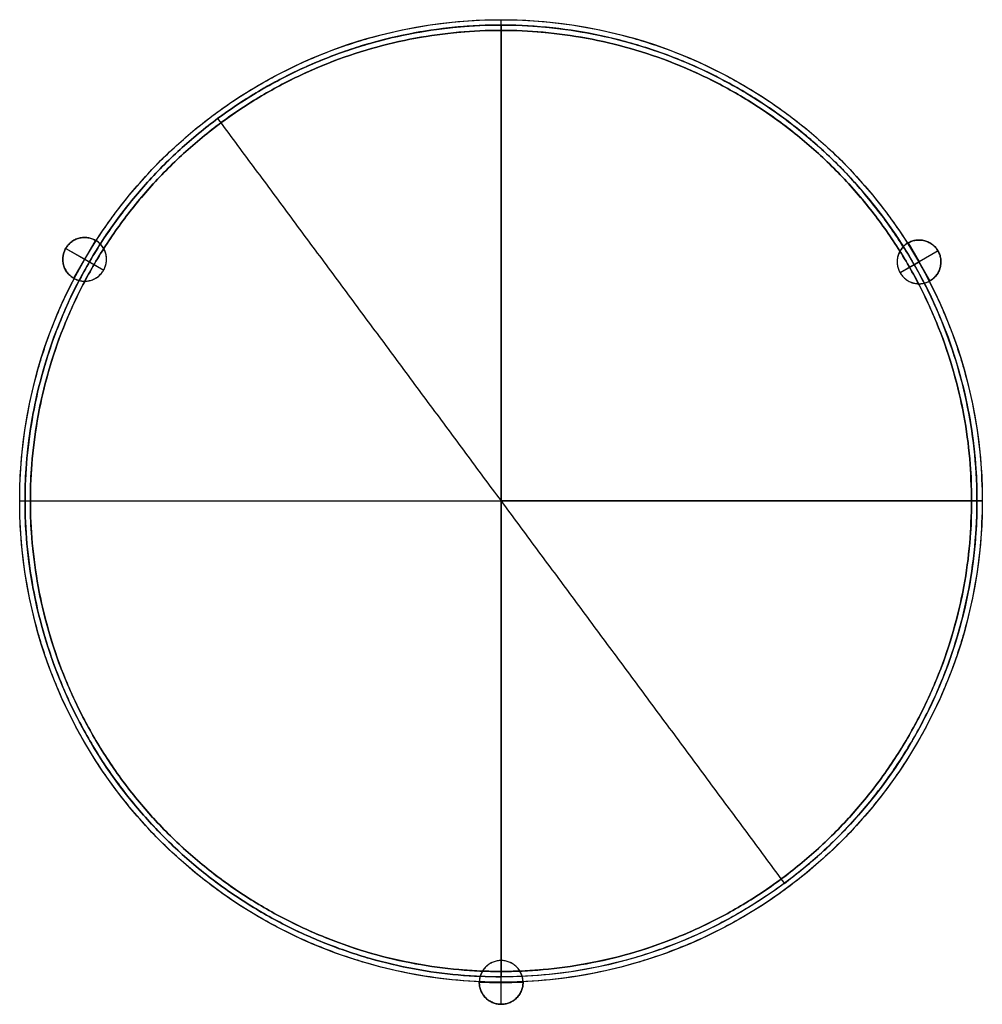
# Model space of a CAD drawing. Header units: millimetres. Extents: x -330 to 330, y -345 to 330.
import ezdxf

# ---------------------------------------------------------------- set-up
doc = ezdxf.new("R2010")
doc.units = ezdxf.units.MM
doc.header["$MEASUREMENT"] = 0
doc.layers.add('Arc coffee table large', color=7, linetype='Continuous', true_color=0x466276)

msp = doc.modelspace()

# ---------------------------------------------------------------- linework, layer by layer
at = {"layer": 'Arc coffee table large'}
for p, q in [((-292.96, 152.71, 0.34), (-277.96, 178.69, 0.34)), ((-285.34, 165.91, 312.84), (-277.96, 178.69, 312.84)), ((279.14, 176.93, 312.84), (286.64, 163.94, 312.84)), ((279.14, 176.93, 0.34), (294.14, 150.95, 0.34)), ((-298.45, 173.2, 312.84), (-285.46, 165.7, 312.84)), ((-298.45, 173.2, 0.34), (-272.47, 158.2, 0.34)), ((299.64, 171.44, 0.34), (273.65, 156.44, 0.34)), ((299.64, 171.44, 312.84), (286.64, 163.94, 312.84)), ((-292.96, 152.71, 312.84), (-285.46, 165.7, 312.84)), ((-285.4, 165.81, 245.34), (-272.41, 158.31, 245.34)), ((286.71, 163.83, 245.34), (273.72, 156.33, 245.34)), ((286.77, 163.73, 312.84), (294.14, 150.95, 312.84)), ((0, -330.15, 245.34), (0, -315.15, 245.34)), ((0.12, -345.15, 0.34), (0.12, -315.15, 0.34)), ((-0.12, -330.15, 312.84), (-14.88, -330.15, 312.84)), ((15.12, -330.15, 0.34), (-14.88, -330.15, 0.34)), ((15.12, -330.15, 312.84), (0.12, -330.15, 312.84)), ((0.12, -345.15, 312.84), (0.12, -330.15, 312.84))]:
    msp.add_line(p, q, dxfattribs=at)
msp.add_lwpolyline([(330.01, 0), (-0.12, 0)], dxfattribs=at)
at = {"layer": 'Arc coffee table large', "extrusion": (1, 0, 0)}
msp.add_lwpolyline([(0, 362.34), (0, 222.34)], dxfattribs=at)
at = {"layer": 'Arc coffee table large'}
for centre, radius in [((0, 0, 222.34), 330.01), ((0, 0, 357.14), 326.34), ((0, 0, 232.71), 322.68)]:
    msp.add_circle(centre, radius, dxfattribs=at)
for points, weights, knots in [([(330.01, 0, 222.34), (330.01, 330.01, 222.34), (0, 330.01, 222.34), (-330.01, 330.01, 222.34), (-330.01, 0, 222.34), (-330.01, -330.01, 222.34), (0, -330.01, 222.34), (330.01, -330.01, 222.34), (330.01, 0, 222.34)], [1, 0.707106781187, 1, 0.707106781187, 1, 0.707106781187, 1, 0.707106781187, 1], [0, 0, 0, 706.858347, 706.858347, 1413.716694, 1413.716694, 2120.575041, 2120.575041, 2827.433388, 2827.433388, 2827.433388]), ([(330.01, 0, 362.33), (330.01, 330.01, 362.33), (0, 330.01, 362.33), (-330.01, 330.01, 362.33), (-330.01, 0, 362.33), (-330.01, -330.01, 362.33), (0, -330.01, 362.33), (330.01, -330.01, 362.33), (330.01, 0, 362.33)], [1, 0.707106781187, 1, 0.707106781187, 1, 0.707106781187, 1, 0.707106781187, 1], [0, 0, 0, 706.858347, 706.858347, 1413.716694, 1413.716694, 2120.575041, 2120.575041, 2827.433388, 2827.433388, 2827.433388]), ([(330.01, 0, 292.34), (330.01, 330.01, 292.34), (0, 330.01, 292.34), (-330.01, 330.01, 292.34), (-330.01, 0, 292.34), (-330.01, -330.01, 292.34), (0, -330.01, 292.34), (330.01, -330.01, 292.34), (330.01, 0, 292.34)], [1, 0.707106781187, 1, 0.707106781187, 1, 0.707106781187, 1, 0.707106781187, 1], [0, 0, 0, 706.858347, 706.858347, 1413.716694, 1413.716694, 2120.575041, 2120.575041, 2827.433388, 2827.433388, 2827.433388]), ([(0, 326.34, 331.22), (-326.34, 326.34, 331.22), (-326.34, 0, 331.22), (-326.34, -326.34, 331.22), (0, -326.34, 331.22)], [1, 0.707106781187, 1, 0.707106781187, 1], [691.150384, 691.150384, 691.150384, 1382.300768, 1382.300768, 2073.451151, 2073.451151, 2073.451151]), ([(0, 326.34, 341.59), (-326.34, 326.34, 341.59), (-326.34, 0, 341.59), (-326.34, -326.34, 341.59), (0, -326.34, 341.59)], [1, 0.707106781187, 1, 0.707106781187, 1], [691.150384, 691.150384, 691.150384, 1382.300768, 1382.300768, 2073.451151, 2073.451151, 2073.451151]), ([(326.34, 0, 346.78), (326.34, 326.34, 346.78), (0, 326.34, 346.78), (-326.34, 326.34, 346.78), (-326.34, 0, 346.78), (-326.34, -326.34, 346.78), (0, -326.34, 346.78), (326.34, -326.34, 346.78), (326.34, 0, 346.78)], [1, 0.707106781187, 1, 0.707106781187, 1, 0.707106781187, 1, 0.707106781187, 1], [0, 0, 0, 691.150384, 691.150384, 1382.300768, 1382.300768, 2073.451151, 2073.451151, 2764.601535, 2764.601535, 2764.601535]), ([(326.34, 0, 357.14), (326.34, 326.34, 357.14), (0, 326.34, 357.14), (-326.34, 326.34, 357.14), (-326.34, 0, 357.14), (-326.34, -326.34, 357.14), (0, -326.34, 357.14), (326.34, -326.34, 357.14), (326.34, 0, 357.14)], [1, 0.707106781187, 1, 0.707106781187, 1, 0.707106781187, 1, 0.707106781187, 1], [0, 0, 0, 691.150384, 691.150384, 1382.300768, 1382.300768, 2073.451151, 2073.451151, 2764.601535, 2764.601535, 2764.601535]), ([(326.34, 0, 351.96), (326.34, 326.34, 351.96), (0, 326.34, 351.96), (-326.34, 326.34, 351.96), (-326.34, 0, 351.96), (-326.34, -326.34, 351.96), (0, -326.34, 351.96), (326.34, -326.34, 351.96), (326.34, 0, 351.96)], [1, 0.707106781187, 1, 0.707106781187, 1, 0.707106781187, 1, 0.707106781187, 1], [0, 0, 0, 691.150384, 691.150384, 1382.300768, 1382.300768, 2073.451151, 2073.451151, 2764.601535, 2764.601535, 2764.601535]), ([(322.68, 0, 232.71), (322.68, 322.68, 232.71), (0, 322.68, 232.71), (-322.68, 322.68, 232.71), (-322.68, 0, 232.71), (-322.68, -322.68, 232.71), (0, -322.68, 232.71), (322.68, -322.68, 232.71), (322.68, 0, 232.71)], [1, 0.707106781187, 1, 0.707106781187, 1, 0.707106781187, 1, 0.707106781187, 1], [0, 0, 0, 706.858347, 706.858347, 1413.716694, 1413.716694, 2120.575041, 2120.575041, 2827.433388, 2827.433388, 2827.433388]), ([(322.68, 0, 362.33), (322.68, -322.68, 362.33), (0, -322.68, 362.33), (-322.68, -322.68, 362.33), (-322.68, 0, 362.33), (-322.68, 322.68, 362.33), (0, 322.68, 362.33), (322.68, 322.68, 362.33), (322.68, 0, 362.33)], [0.999999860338, 0.707106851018, 1, 0.707106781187, 1, 0.707106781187, 1, 0.707106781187, 1], [-2827.433388, -2827.433388, -2827.433388, -2120.575168, -2120.575168, -1413.716778, -1413.716778, -706.858389, -706.858389, 0, 0, 0]), ([(322.68, 0, 346.78), (322.68, 322.68, 346.78), (0, 322.68, 346.78), (-322.68, 322.68, 346.78), (-322.68, 0, 346.78), (-322.68, -322.68, 346.78), (0, -322.68, 346.78), (322.68, -322.68, 346.78), (322.68, 0, 346.78)], [1, 0.707106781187, 1, 0.707106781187, 1, 0.707106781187, 1, 0.707106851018, 0.999999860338], [0, 0, 0, 706.858389, 706.858389, 1413.716778, 1413.716778, 2120.575168, 2120.575168, 2827.433388, 2827.433388, 2827.433388]), ([(322.68, 0, 357.14), (322.68, 322.68, 357.14), (0, 322.68, 357.14), (-322.68, 322.68, 357.14), (-322.68, 0, 357.14), (-322.68, -322.68, 357.14), (0, -322.68, 357.14), (322.68, -322.68, 357.14), (322.68, 0, 357.14)], [1, 0.707106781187, 1, 0.707106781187, 1, 0.707106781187, 1, 0.707106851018, 0.999999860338], [0, 0, 0, 706.858389, 706.858389, 1413.716778, 1413.716778, 2120.575168, 2120.575168, 2827.433388, 2827.433388, 2827.433388]), ([(322.68, 0, 232.71), (322.68, 322.68, 232.71), (0, 322.68, 232.71), (-322.68, 322.68, 232.71), (-322.68, 0, 232.71), (-322.68, -322.68, 232.71), (0, -322.68, 232.71), (322.68, -322.68, 232.71), (322.68, 0, 232.71)], [1, 0.707106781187, 1, 0.707106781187, 1, 0.707106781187, 1, 0.707106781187, 1], [0, 0, 0, 706.858347, 706.858347, 1413.716694, 1413.716694, 2120.575041, 2120.575041, 2827.433388, 2827.433388, 2827.433388]), ([(322.68, 0, 237.9), (322.68, 322.68, 237.9), (0, 322.68, 237.9), (-322.68, 322.68, 237.9), (-322.68, 0, 237.9), (-322.68, -322.68, 237.9), (0, -322.68, 237.9), (322.68, -322.68, 237.9), (322.68, 0, 237.9)], [1, 0.707106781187, 1, 0.707106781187, 1, 0.707106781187, 1, 0.707106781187, 1], [0, 0, 0, 706.858347, 706.858347, 1413.716694, 1413.716694, 2120.575041, 2120.575041, 2827.433388, 2827.433388, 2827.433388]), ([(-292.96, 152.71, 312.84), (-305.95, 160.21, 312.84), (-298.45, 173.2, 312.84), (-290.95, 186.19, 312.84), (-277.96, 178.69, 312.84), (-277.85, 178.63, 312.84), (-277.75, 178.57, 312.84)], [1, 0.707106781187, 1, 0.707106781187, 1, 0.996615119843, 0.993308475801], [-94.24778, -94.24778, -94.24778, -70.685835, -70.685835, -47.12389, -47.12389, -46.851591, -46.851591, -46.851591]), ([(-292.96, 152.71, 0.34), (-305.95, 160.21, 0.34), (-298.45, 173.2, 0.34), (-290.95, 186.19, 0.34), (-277.96, 178.69, 0.34), (-264.97, 171.19, 0.34), (-272.47, 158.2, 0.34), (-279.97, 145.21, 0.34), (-292.96, 152.71, 0.34)], [1, 0.707106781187, 1, 0.707106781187, 1, 0.707106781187, 1, 0.707106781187, 1], [-94.24778, -94.24778, -94.24778, -70.685835, -70.685835, -47.12389, -47.12389, -23.561945, -23.561945, 0, 0, 0]), ([(-292.96, 152.71, 156.59), (-305.95, 160.21, 156.59), (-298.45, 173.2, 156.59), (-290.95, 186.19, 156.59), (-277.96, 178.69, 156.59), (-264.97, 171.19, 156.59), (-272.47, 158.2, 156.59), (-279.97, 145.21, 156.59), (-292.96, 152.71, 156.59)], [1, 0.707106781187, 1, 0.707106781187, 1, 0.707106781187, 1, 0.707106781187, 1], [-94.24778, -94.24778, -94.24778, -70.685835, -70.685835, -47.12389, -47.12389, -23.561945, -23.561945, 0, 0, 0]), ([(-292.74, 152.58, 245.34), (-279.84, 145.43, 245.34), (-272.47, 158.2, 245.34), (-265.09, 170.98, 245.34), (-277.75, 178.57, 245.34)], [0.993092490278, 0.710602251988, 1, 0.710491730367, 0.993308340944], [0.281189, 0.281189, 0.281189, 23.561945, 23.561945, 46.851591, 46.851591, 46.851591]), ([(-277.75, 178.57, 312.84), (-281.68, 172.25, 312.84), (-285.4, 165.81, 312.84), (-289.18, 159.26, 312.84), (-292.74, 152.58, 312.84)], [0.986711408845, 0.99319772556, 1, 0.993087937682, 0.986502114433], [2104.158664, 2104.158664, 2104.158664, 2120.575041, 2120.575041, 2137.256377, 2137.256377, 2137.256377]), ([(-277.75, 178.57, 245.34), (-281.68, 172.25, 245.34), (-285.4, 165.81, 245.34), (-289.18, 159.26, 245.34), (-292.74, 152.58, 245.34)], [0.986711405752, 0.993197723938, 1, 0.993087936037, 0.986502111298], [2104.158664, 2104.158664, 2104.158664, 2120.575041, 2120.575041, 2137.256377, 2137.256377, 2137.256377]), ([(279.14, 176.93, 0.34), (292.14, 184.43, 0.34), (299.64, 171.44, 0.34), (307.14, 158.45, 0.34), (294.14, 150.95, 0.34), (281.15, 143.45, 0.34), (273.65, 156.44, 0.34), (266.15, 169.43, 0.34), (279.14, 176.93, 0.34)], [1, 0.707106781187, 1, 0.707106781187, 1, 0.707106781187, 1, 0.707106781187, 1], [-94.24778, -94.24778, -94.24778, -70.685835, -70.685835, -47.12389, -47.12389, -23.561945, -23.561945, 0, 0, 0]), ([(279.14, 176.93, 156.59), (292.14, 184.43, 156.59), (299.64, 171.44, 156.59), (307.14, 158.45, 156.59), (294.14, 150.95, 156.59), (281.15, 143.45, 156.59), (273.65, 156.44, 156.59), (266.15, 169.43, 156.59), (279.14, 176.93, 156.59)], [1, 0.707106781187, 1, 0.707106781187, 1, 0.707106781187, 1, 0.707106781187, 1], [-94.24778, -94.24778, -94.24778, -70.685835, -70.685835, -47.12389, -47.12389, -23.561945, -23.561945, 0, 0, 0]), ([(278.93, 176.8, 245.34), (266.28, 169.21, 245.34), (273.65, 156.44, 245.34), (281.03, 143.66, 245.34), (293.93, 150.82, 245.34)], [0.993092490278, 0.710602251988, 1, 0.710491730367, 0.993308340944], [0.281189, 0.281189, 0.281189, 23.561945, 23.561945, 46.851591, 46.851591, 46.851591]), ([(293.93, 150.82, 312.84), (290.43, 157.39, 312.84), (286.71, 163.83, 312.84), (282.92, 170.38, 312.84), (278.93, 176.8, 312.84)], [0.986711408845, 0.99319772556, 1, 0.993087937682, 0.986502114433], [2104.158664, 2104.158664, 2104.158664, 2120.575041, 2120.575041, 2137.256377, 2137.256377, 2137.256377]), ([(293.93, 150.82, 245.34), (290.43, 157.39, 245.34), (286.71, 163.83, 245.34), (282.92, 170.38, 245.34), (278.93, 176.8, 245.34)], [0.986711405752, 0.993197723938, 1, 0.993087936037, 0.986502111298], [2104.158664, 2104.158664, 2104.158664, 2120.575041, 2120.575041, 2137.256377, 2137.256377, 2137.256377]), ([(279.14, 176.93, 312.84), (292.14, 184.43, 312.84), (299.64, 171.44, 312.84), (307.14, 158.45, 312.84), (294.14, 150.95, 312.84), (294.04, 150.88, 312.84), (293.93, 150.82, 312.84)], [1, 0.707106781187, 1, 0.707106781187, 1, 0.996615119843, 0.993308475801], [-94.24778, -94.24778, -94.24778, -70.685835, -70.685835, -47.12389, -47.12389, -46.851591, -46.851591, -46.851591]), ([(15.12, -330.15, 0.34), (15.12, -345.15, 0.34), (0.12, -345.15, 0.34), (-14.88, -345.15, 0.34), (-14.88, -330.15, 0.34), (-14.88, -315.15, 0.34), (0.12, -315.15, 0.34), (15.12, -315.15, 0.34), (15.12, -330.15, 0.34)], [1, 0.707106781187, 1, 0.707106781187, 1, 0.707106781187, 1, 0.707106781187, 1], [-94.24778, -94.24778, -94.24778, -70.685835, -70.685835, -47.12389, -47.12389, -23.561945, -23.561945, 0, 0, 0]), ([(15.12, -329.89, 245.34), (14.87, -315.15, 245.34), (0.12, -315.15, 245.34), (-14.64, -315.15, 245.34), (-14.88, -329.9, 245.34)], [0.993092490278, 0.710602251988, 1, 0.710491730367, 0.993308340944], [0.281189, 0.281189, 0.281189, 23.561945, 23.561945, 46.851591, 46.851591, 46.851591]), ([(15.12, -330.15, 156.59), (15.12, -345.15, 156.59), (0.12, -345.15, 156.59), (-14.88, -345.15, 156.59), (-14.88, -330.15, 156.59), (-14.88, -315.15, 156.59), (0.12, -315.15, 156.59), (15.12, -315.15, 156.59), (15.12, -330.15, 156.59)], [1, 0.707106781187, 1, 0.707106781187, 1, 0.707106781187, 1, 0.707106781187, 1], [-94.24778, -94.24778, -94.24778, -70.685835, -70.685835, -47.12389, -47.12389, -23.561945, -23.561945, 0, 0, 0]), ([(15.12, -330.15, 312.84), (15.12, -345.15, 312.84), (0.12, -345.15, 312.84), (-14.88, -345.15, 312.84), (-14.88, -330.15, 312.84), (-14.88, -330.02, 312.84), (-14.88, -329.9, 312.84)], [1, 0.707106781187, 1, 0.707106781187, 1, 0.996615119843, 0.993308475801], [-94.24778, -94.24778, -94.24778, -70.685835, -70.685835, -47.12389, -47.12389, -46.851591, -46.851591, -46.851591]), ([(-14.88, -329.9, 312.84), (-7.44, -330.15, 312.84), (0, -330.15, 312.84), (7.56, -330.15, 312.84), (15.12, -329.89, 312.84)], [0.986711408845, 0.99319772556, 1, 0.993087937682, 0.986502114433], [2104.158664, 2104.158664, 2104.158664, 2120.575041, 2120.575041, 2137.256377, 2137.256377, 2137.256377]), ([(-14.88, -329.9, 245.34), (-7.44, -330.15, 245.34), (0, -330.15, 245.34), (7.56, -330.15, 245.34), (15.12, -329.89, 245.34)], [0.986711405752, 0.993197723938, 1, 0.993087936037, 0.986502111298], [2104.158664, 2104.158664, 2104.158664, 2120.575041, 2120.575041, 2137.256377, 2137.256377, 2137.256377])]:
    msp.add_rational_spline(points, weights, degree=2, knots=knots, dxfattribs=at)
for points, weights in [([(262.21, 194.29, 346.78), (67.92, 456.49, 346.78), (-194.29, 262.21, 346.78)], [1, 0.707106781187, 1]), ([(262.21, 194.29, 357.14), (67.92, 456.49, 357.14), (-194.29, 262.21, 357.14)], [1, 0.707106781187, 1]), ([(194.29, -262.21, 346.78), (456.49, -67.92, 346.78), (262.21, 194.29, 346.78)], [1, 0.707106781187, 1]), ([(194.29, -262.21, 357.14), (456.49, -67.92, 357.14), (262.21, 194.29, 357.14)], [1, 0.707106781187, 1]), ([(278.93, 176.8, 312.84), (279.03, 176.86, 312.84), (279.14, 176.93, 312.84)], [0.993092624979, 0.996504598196, 1]), ([(-292.74, 152.58, 312.84), (-292.85, 152.65, 312.84), (-292.96, 152.71, 312.84)], [0.993092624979, 0.996504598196, 1]), ([(15.12, -329.89, 312.84), (15.12, -330.02, 312.84), (15.12, -330.15, 312.84)], [0.993092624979, 0.996504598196, 1])]:
    msp.add_rational_spline(points, weights, degree=2, dxfattribs=at)
for points in [[(0, 330.01, 222.34), (0, 330.01, 292.34), (0, 330.01, 362.33)], [(0, -330.01, 222.34), (0, 0, 222.34), (0, 330.01, 222.34)], [(0, 322.68, 362.33), (0, 326.34, 362.33), (0, 330.01, 362.33)], [(0, 326.34, 331.22), (0, 326.34, 336.41), (0, 326.34, 341.59)], [(0, 326.34, 331.22), (0, 0, 331.22), (0, -326.34, 331.22)], [(0, 326.34, 341.59), (0, 0, 341.59), (0, -326.34, 341.59)], [(0, 326.34, 346.78), (0, 326.34, 351.96), (0, 326.34, 357.14)], [(0, 322.68, 346.78), (0, 324.51, 346.78), (0, 326.34, 346.78)], [(0, 322.68, 357.14), (0, 324.51, 357.14), (0, 326.34, 357.14)], [(0, 322.68, 357.14), (0, 322.68, 359.74), (0, 322.68, 362.33)], [(0, -322.68, 232.71), (0, 0, 232.71), (0, 322.68, 232.71)], [(0, 322.68, 232.71), (0, 322.68, 289.74), (0, 322.68, 346.78)], [(-194.29, 262.21, 346.78), (-194.29, 262.21, 351.96), (-194.29, 262.21, 357.14)], [(-194.29, 262.21, 346.78), (0, 0, 346.78), (194.29, -262.21, 346.78)], [(-194.29, 262.21, 357.14), (0, 0, 357.14), (194.29, -262.21, 357.14)], [(262.21, 194.29, 346.78), (262.21, 194.29, 351.96), (262.21, 194.29, 357.14)], [(-277.96, 178.69, 312.84), (-277.96, 178.69, 156.59), (-277.96, 178.69, 0.34)], [(-277.75, 178.57, 312.84), (-277.75, 178.57, 279.09), (-277.75, 178.57, 245.34)], [(278.93, 176.8, 245.34), (278.93, 176.8, 279.09), (278.93, 176.8, 312.84)], [(279.14, 176.93, 312.84), (279.14, 176.93, 156.59), (279.14, 176.93, 0.34)], [(-298.45, 173.2, 312.84), (-298.45, 173.2, 156.59), (-298.45, 173.2, 0.34)], [(299.64, 171.44, 312.84), (299.64, 171.44, 156.59), (299.64, 171.44, 0.34)], [(-285.4, 165.81, 245.34), (-285.4, 165.81, 279.09), (-285.4, 165.81, 312.84)], [(286.71, 163.83, 245.34), (286.71, 163.83, 279.09), (286.71, 163.83, 312.84)], [(-272.47, 158.2, 245.34), (-272.47, 158.2, 122.84), (-272.47, 158.2, 0.34)], [(273.65, 156.44, 245.34), (273.65, 156.44, 122.84), (273.65, 156.44, 0.34)], [(-292.96, 152.71, 312.84), (-292.96, 152.71, 156.59), (-292.96, 152.71, 0.34)], [(-292.74, 152.58, 245.34), (-292.74, 152.58, 279.09), (-292.74, 152.58, 312.84)], [(293.93, 150.82, 312.84), (293.93, 150.82, 279.09), (293.93, 150.82, 245.34)], [(294.14, 150.95, 312.84), (294.14, 150.95, 156.59), (294.14, 150.95, 0.34)], [(-330.01, 0, 222.34), (-330.01, 0, 292.34), (-330.01, 0, 362.33)], [(-330.01, 0, 222.34), (0, 0, 222.34), (330.01, 0, 222.34)], [(-330.01, 0, 362.33), (-326.34, 0, 362.33), (-322.68, 0, 362.33)], [(-326.34, 0, 346.78), (-326.34, 0, 351.96), (-326.34, 0, 357.14)], [(-326.34, 0, 346.78), (-324.51, 0, 346.78), (-322.68, 0, 346.78)], [(-326.34, 0, 357.14), (-324.51, 0, 357.14), (-322.68, 0, 357.14)], [(-322.68, 0, 357.14), (-322.68, 0, 359.74), (-322.68, 0, 362.33)], [(-322.68, 0, 232.71), (0, 0, 232.71), (322.68, 0, 232.71)], [(-322.68, 0, 232.71), (-322.68, 0, 289.74), (-322.68, 0, 346.78)], [(322.68, 0, 232.71), (322.68, 0, 289.74), (322.68, 0, 346.78)], [(322.68, 0, 357.14), (322.68, 0, 359.74), (322.68, 0, 362.33)], [(322.68, 0, 362.33), (326.34, 0, 362.33), (330.01, 0, 362.33)], [(322.68, 0, 346.78), (324.51, 0, 346.78), (326.34, 0, 346.78)], [(322.68, 0, 357.14), (324.51, 0, 357.14), (326.34, 0, 357.14)], [(322.68, 0, 232.71), (322.68, 0, 235.31), (322.68, 0, 237.9)], [(326.34, 0, 346.78), (326.34, 0, 351.96), (326.34, 0, 357.14)], [(330.01, 0, 222.34), (330.01, 0, 292.34), (330.01, 0, 362.33)], [(194.29, -262.21, 357.14), (194.29, -262.21, 351.96), (194.29, -262.21, 346.78)], [(0.12, -315.15, 245.34), (0.12, -315.15, 122.84), (0.12, -315.15, 0.34)], [(0, -330.01, 362.33), (0, -326.34, 362.33), (0, -322.68, 362.33)], [(0, -322.68, 357.14), (0, -322.68, 359.74), (0, -322.68, 362.33)], [(0, -326.34, 346.78), (0, -324.51, 346.78), (0, -322.68, 346.78)], [(0, -326.34, 357.14), (0, -324.51, 357.14), (0, -322.68, 357.14)], [(0, -322.68, 232.71), (0, -322.68, 289.74), (0, -322.68, 346.78)], [(-14.88, -329.9, 312.84), (-14.88, -329.9, 279.09), (-14.88, -329.9, 245.34)], [(-14.88, -330.15, 312.84), (-14.88, -330.15, 156.59), (-14.88, -330.15, 0.34)], [(0, -326.34, 341.59), (0, -326.34, 336.41), (0, -326.34, 331.22)], [(0, -326.34, 346.78), (0, -326.34, 351.96), (0, -326.34, 357.14)], [(0, -330.01, 222.34), (0, -330.01, 292.34), (0, -330.01, 362.33)], [(0, -330.15, 245.34), (0, -330.15, 279.09), (0, -330.15, 312.84)], [(15.12, -329.89, 245.34), (15.12, -329.89, 279.09), (15.12, -329.89, 312.84)], [(15.12, -330.15, 312.84), (15.12, -330.15, 156.59), (15.12, -330.15, 0.34)], [(0.12, -345.15, 312.84), (0.12, -345.15, 156.59), (0.12, -345.15, 0.34)]]:
    msp.add_open_spline(points, degree=2, dxfattribs=at)

doc.saveas('drawing.dxf')
